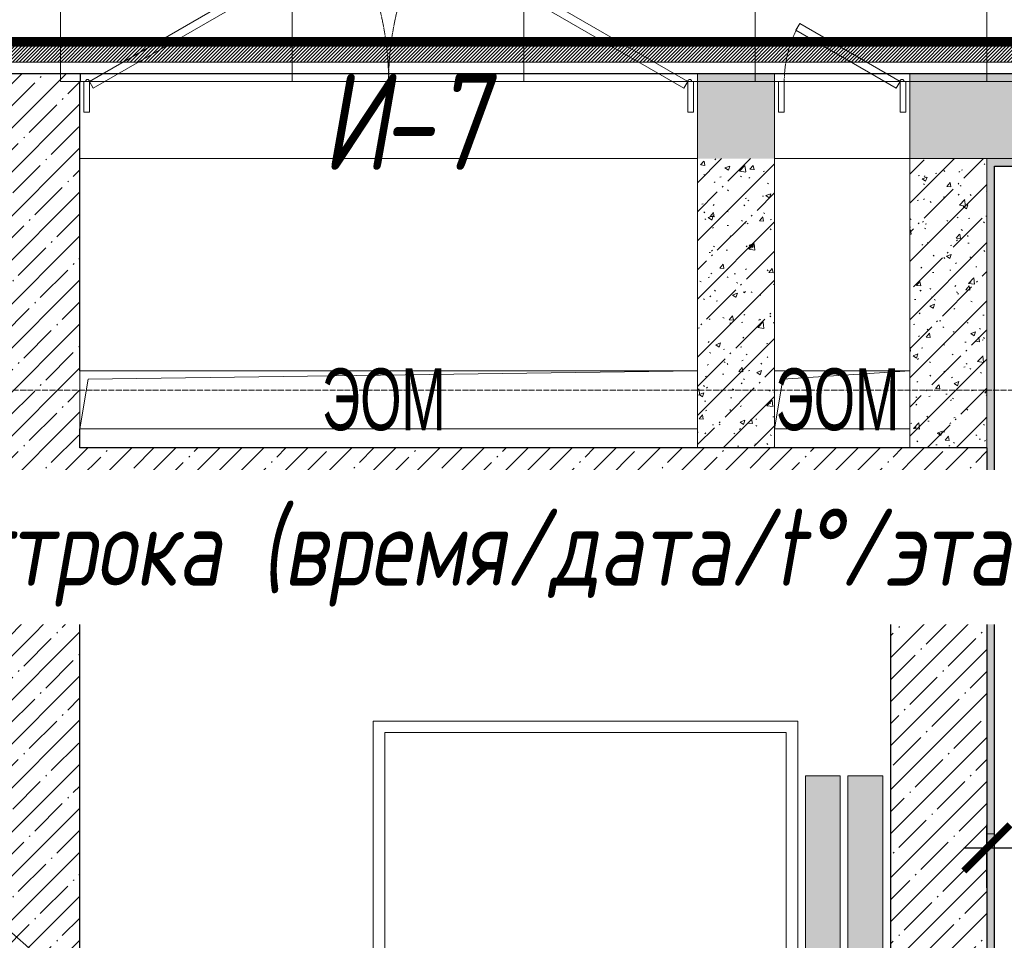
# Model space of a CAD drawing. Header units: millimetres. Extents: x -559767 to 178656, y -69521 to 138453.
# Tile 227 of 256: x -177309 to -174758, y 109145 to 111531. Entities that reach past the tile are written whole.
import ezdxf
from ezdxf import colors
from ezdxf.entities.mleader import LeaderData, LeaderLine
from ezdxf.math import Vec2, Vec3

# ---------------------------------------------------------------- set-up
doc = ezdxf.new("R2010")
doc.units = ezdxf.units.MM
for name, pattern in [('( Hidden )', [0.375, 0.25, -0.125]), ('-D1-02х01', [3, 2, -1]), ('-D1-03x03', [6, 3, -3]), ('-D1d1-15x02', [19, 15, -2, 0, -2]), ('DASHDOT', [25.4, 12.7, -6.35, 0, -6.35])]:
    doc.linetypes.add(name, pattern=pattern)
doc.layers.get('Defpoints').update_dxf_attribs({"color": 31})
for name, color, linetype, lineweight in [('_0', 7, 'Continuous', 13), ('A-DETL-GENF', 7, 'Continuous', 5), ('A-DOOR', 7, 'Continuous', 5), ('A-DOOR-IDEN', 7, 'Continuous', 9), ('A-GENM-HDLN', 7, '-D1-03x03', 5), ('A-WALL', 7, 'Continuous', 5), ('A-WALL-FNSH', 8, 'Continuous', 5), ('dim_light', 12, 'Continuous', 9), ('dim_razv', 93, 'DASHDOT', 9), ('I-WALL', 7, 'Continuous', 5), ('M-EQPM', 7, 'Continuous', 5), ('M-EQPM-IDEN', 7, 'Continuous', 5), ('pot', 183, 'Continuous', 15), ('pot sh', 183, 'Continuous', 15), ('S-GRID', 7, 'Continuous', 5), ('Обобщенные модели', 7, 'Continuous', 5)]:
    doc.layers.add(name, color=color, linetype=linetype, lineweight=lineweight)
doc.layers.add('pol', color=7, linetype='Continuous', lineweight=15, true_color=0x738991)
doc.styles.add('Arial Narrow_1', font='txt', dxfattribs={"width": 0.75, "height": 200})
doc.styles.add('fl_iso paper', font='isocpeur.ttf', dxfattribs={"width": 0.8, "oblique": 10})
doc.styles.add('In tre', font='isocpeur.ttf', dxfattribs={"width": 0.8, "oblique": 10})
doc.dimstyles.new('In tre 1_75', dxfattribs={"dimtxt": 220, "dimasz": 120, "dimexe": 60, "dimexo": 10, "dimgap": 50, "dimtad": 1, "dimdec": 0, "dimrnd": 5, "dimzin": 0, "dimdsep": 46, "dimtxsty": 'fl_iso paper', "dimblk": 'ARCHTICK', "dimcen": 0, "dimdle": 60, "dimadec": 0, "dimazin": 0, "dimtfac": 1, "dimtdec": 0, "dimtofl": 0, "dimtmove": 1, "dimatfit": 1, "dimfxl": 1, "dimtfill": 1, "dimtolj": 1, "dimtzin": 0, "dimarcsym": 1})
pattern_1 = [(45, (-192252.935, 92220.76), (-57.02463, 57.02463), []), (45, (-192195.91, 92220.76), (-57.02463, 57.02463), [100.806, -20.161, 3.353, -16.808])]
pattern_2 = [(45, (-192252.93, 92220.76), (-75.43415, 75.43415), [106.68, -17.78, 3.556, -17.78]), (45, (-192252.93, 92296.14), (-75.43415, 75.43415), []), (50, (-192252.93, 92220.76), (127.5292, -11.15758), [13.335, -146.685]), (355, (-192252.93, 92220.76), (-24.66966, 133.74), [10.668, -117.348]), (100.451, (-192242.31, 92219.83), (102.85973, 122.5818), [11.333, -124.663]), (46.184, (-192252.93, 92256.32), (189.7552, -29.4304), [20.002, -220.027]), (96.636, (-192237.12, 92253.86), (166.1822, 173.1996), [17, -186.995]), (351.184, (-192252.93, 92256.32), (166.184, 173.1976), [16.002, -176.022]), (21, (-192235.15, 92247.43), (106.13027, -71.58603), [13.335, -146.685]), (326, (-192235.15, 92247.43), (43.2619, 128.93175), [10.668, -117.348]), (71.451, (-192226.31, 92241.46), (149.392, 57.34505), [11.333, -124.663]), (37.5, (-192252.935, 92220.757), (2.16223, 59.18836), [3.353, -112.573, 3.353, -115.773, -117.792]), (37.5, (-192252.935, 92220.757), (2.16223, 59.18836), [-235.052, 3.353, -114.44]), (7.5, (-192252.935, 92220.757), (46.77386, 70.12615), [3.353, -64.567, 3.353, -109.906, -44.894]), (7.5, (-192252.935, 92220.757), (46.77386, 70.12615), [-181.178, 3.353, -41.542]), (327.5, (-192292.584, 92220.757), (94.91367, -4.01009), [3.353, -41.097, 3.353, -135.331, -184.023]), (327.5, (-192292.584, 92220.757), (94.91367, -4.01009), [-183.134, 3.353, -180.67]), (317.5, (-192310.36, 92220.76), (103.69057, 17.79882), [3.353, -54.432, 3.353, -88.748, -130.683]), (317.5, (-192310.36, 92220.76), (103.69057, 17.79882), [-149.885, 3.353, -127.33])]

# ---------------------------------------------------------------- blocks, each defined once
blk = doc.blocks.new('_ArchTick')
at = {"color": 0, "linetype": 'ByBlock', "lineweight": 9, "const_width": 0.15}
blk.add_lwpolyline([(-0.5, -0.5), (0.5, 0.5)], dxfattribs=at)
blk = doc.blocks.new('*D10335')
at = {"layer": 'Defpoints', "color": 0, "transparency": 16777216}
for p in [(-173602.9, 109384.3), (-174802.9, 109270.8), (-173602.9, 108895.7)]:
    blk.add_point(p, dxfattribs=at)
at = {"layer": 'dim_light', "color": 0, "lineweight": -2, "transparency": 16777216}
for p, q in [((-174802.9, 109280.8), (-174802.9, 109444.3)), ((-173602.9, 108905.7), (-173602.9, 109444.3)), ((-174862.9, 109384.3), (-173542.9, 109384.3))]:
    blk.add_line(p, q, dxfattribs=at)
at = {"layer": 'dim_light', "color": 0, "lineweight": -2, "transparency": 16777216, "xscale": 120, "yscale": 120, "zscale": 120, "rotation": 180}
blk.add_blockref('_ArchTick', (-174802.9, 109384.3), dxfattribs=at)
at = {"layer": 'dim_light', "color": 0, "lineweight": -2, "transparency": 16777216, "xscale": 120, "yscale": 120, "zscale": 120}
blk.add_blockref('_ArchTick', (-173602.9, 109384.3), dxfattribs=at)
at = {"layer": 'dim_light', "color": 0, "transparency": 16777216, "insert": (-174202.9, 109544.3), "char_height": 220, "attachment_point": 5, "style": 'fl_iso paper', "bg_fill": 3, "box_fill_scale": 1.1, "bg_fill_color": 256, "bg_fill_true_color": 13158600, "bg_fill_transparency": 0}
blk.add_mtext('\\A1;1200', dxfattribs=at)
blk = doc.blocks.new('A_MEQ_OpeningShaft-Rectangular - ЭОМ-4752826-50_AS_M_L13')
at = {"layer": 'A-DETL-GENF'}
for p, q in [((1600, 0), (21.4, -21.4)), ((1600, -150), (1600, 0)), ((1600, 0), (0, 0)), ((0, 0), (0, -150)), ((21.4, -21.4), (0, -150)), ((0, -150), (21.4, -21.4)), ((21.4, -21.4), (1600, 0)), ((1600, 0), (1600, -150)), ((0, -150), (1600, -150)), ((0, -150), (1600, -150))]:
    blk.add_line(p, q, dxfattribs=at)
at = {"layer": 'A-GENM-HDLN'}
for p, q in [((1600, 0), (0, 0)), ((0, 0), (0, -150)), ((1600, -150), (1600, 0)), ((0, -150), (1600, -150))]:
    blk.add_line(p, q, dxfattribs=at)
blk = doc.blocks.new('A_MEQ_OpeningShaft-Rectangular - ЭОМ-4752039-50_AS_M_L13')
at = {"layer": 'A-DETL-GENF'}
for p, q in [((350, 0), (21.4, -21.4)), ((350, -150), (350, 0)), ((350, 0), (0, 0)), ((0, 0), (0, -150)), ((21.4, -21.4), (0, -150)), ((0, -150), (21.4, -21.4)), ((21.4, -21.4), (350, 0)), ((350, 0), (350, -150)), ((0, -150), (350, -150)), ((0, -150), (350, -150))]:
    blk.add_line(p, q, dxfattribs=at)
at = {"layer": 'A-GENM-HDLN'}
for p, q in [((350, 0), (0, 0)), ((0, 0), (0, -150)), ((350, -150), (350, 0)), ((0, -150), (350, -150))]:
    blk.add_line(p, q, dxfattribs=at)
blk = doc.blocks.new('A_MEQ_DoorWall - ОВ-7415269-50_AS_M_L13')
at = {"layer": 'A-DOOR'}
for p, q in [((21.2, 487.5), (-650, 100)), ((31.2, 470.2), (21.2, 487.5)), ((218.8, 470.2), (228.8, 487.5)), ((228.8, 487.5), (900, 100)), ((-640, 82.7), (31.2, 470.2)), ((890, 82.7), (218.8, 470.2)), ((-675, 100), (-675, -100)), ((-650, 100), (-665, 100)), ((-665, 100), (-665, 20)), ((-650, 20), (-650, 100)), ((-650, 100), (-640, 82.7)), ((900, 100), (890, 82.7)), ((915, 100), (900, 100)), ((900, 100), (900, 20)), ((915, 20), (915, 100)), ((925, 100), (925, -100)), ((-665, 20), (-650, 20)), ((900, 20), (915, 20))]:
    blk.add_line(p, q, dxfattribs=at)
at = {"layer": 'A-DOOR', "linetype": '-D1-02х01'}
for centre, start, end in [((-650, 100), 360, 30), ((900, 100), 150, 180)]:
    blk.add_arc(centre, 775, start, end, dxfattribs=at)
at = {"layer": 'A-DOOR'}
for centre in [(-655, 100), (905, 100)]:
    blk.add_arc(centre, 5, 0, 180, dxfattribs=at)
blk = doc.blocks.new('A_MEQ_DoorWall - ОВ-7357865-50_AS_M_L13')
at = {"layer": 'A-DOOR'}
for p, q in [((-50, -100), (-50, 100)), ((300, -100), (300, 100)), ((-40, -20), (-25, -20)), ((-40, -100), (-40, -20)), ((-25, -20), (-25, -100)), ((275, -20), (290, -20)), ((275, -100), (275, -20)), ((290, -20), (290, -100)), ((-25, -100), (-40, -100)), ((-25, -100), (-15, -82.7)), ((234.8, -250), (-25, -100)), ((-15, -82.7), (244.8, -232.7)), ((290, -100), (275, -100)), ((244.8, -232.7), (234.8, -250))]:
    blk.add_line(p, q, dxfattribs=at)
blk.add_arc((-30, -100), 5, 180, 0, dxfattribs=at)
at = {"layer": 'A-DOOR', "linetype": '-D1-02х01'}
blk.add_arc((-25, -100), 300, 330, 0, dxfattribs=at)

msp = doc.modelspace()

# ---------------------------------------------------------------- hatches: boundary and pattern name
at = {"layer": '_0', "transparency": 33554534}
h = msp.add_hatch(color=252, dxfattribs=at)
h.dxf.hatch_style = 1
h.paths.add_polyline_path([(-186504.2, 98970.8), (-186502.9, 101270.8), (-186002.9, 101270.8), (-186002.9, 102220.8), (-183952.9, 102220.8), (-183952.9, 106270.8), (-179002.9, 106270.8), (-179002.9, 104770.8), (-177452.9, 104770.8), (-177452.9, 111170.8), (-185852.9, 111170.8), (-185852.9, 112970.8), (-186852.9, 112970.8), (-186852.9, 114970.8), (-184102.9, 114970.8), (-184102.9, 114270.8), (-183352.9, 114270.8), (-183352.9, 113220.8), (-163952.9, 113220.8), (-163952.9, 114970.8), (-160672.9, 114970.8), (-160672.9, 112970.8), (-161752.9, 112970.8), (-161752.9, 111170.8), (-169752.9, 111170.8), (-169752.9, 102220.8), (-161802.9, 102220.8), (-161802.9, 101820.8), (-161302.9, 101820.8), (-161302.9, 98970.8), (-163402.9, 98970.8), (-163402.9, 100170.8), (-183902.9, 100170.8), (-183902.9, 98970.8)], flags=16)
h.paths.add_polyline_path([(-192753.7, 121671.6), (-154802.1, 121671.6), (-154802.1, 91720), (-192753.7, 91720)])
at = {"layer": 'A-WALL'}
h = msp.add_hatch(dxfattribs=at)
h.set_pattern_fill('FP_1', color=256, style=0, pattern_type=2)
h.set_pattern_definition(pattern_1)
h.paths.add_polyline_path([(-177152.9, 104570.8), (-177152.9, 111370.8), (-177151.3, 111370.8), (-177151.3, 111390.8), (-177404.5, 111390.8), (-177404.5, 111370.8), (-177402.9, 111370.8), (-177402.9, 104570.8)])
h = msp.add_hatch(dxfattribs=at)
h.set_pattern_fill('FP_1', color=256, style=0, pattern_type=2)
h.set_pattern_definition(pattern_1)
h.paths.add_polyline_path([(-175052.9, 110170.8), (-175052.9, 110420.8), (-177152.9, 110420.8), (-177152.9, 110170.8), (-175243.3, 110170.8)])
h = msp.add_hatch(dxfattribs=at)
h.set_pattern_fill('FP_1', color=256, style=0, pattern_type=2)
h.set_pattern_definition(pattern_1)
h.paths.add_polyline_path([(-174802.9, 103120.8), (-174802.9, 104720.8), (-175052.9, 104720.8), (-175052.9, 103120.8)])
h.paths.add_polyline_path([(-174802.9, 106120.8), (-174802.9, 107620.8), (-175052.9, 107620.8), (-175052.9, 106120.8)])
h.paths.add_polyline_path([(-175052.9, 109020.8), (-174802.9, 109020.8), (-174802.9, 110420.8), (-175052.9, 110420.8), (-175052.9, 109656.2)])
at = {"layer": 'I-WALL', "true_color": 0xf5f3ef}
for points in [[(-175452.9, 111370.8), (-175452.9, 111390.8), (-175552.9, 111390.8), (-175552.9, 111370.8)], [(-174782.9, 110422.4), (-174782.9, 111150.8), (-174802.9, 111150.8), (-174802.9, 110422.4)], [(-174782.9, 110295.8), (-174782.9, 110422.4), (-174802.9, 110422.4), (-174802.9, 110295.8)]]:
    msp.add_hatch(color=7, dxfattribs=at).paths.add_polyline_path(points)
at = {"layer": 'I-WALL'}
h = msp.add_hatch(dxfattribs=at)
h.set_pattern_fill('FP_43', color=256, style=0, pattern_type=2)
h.set_pattern_definition(pattern_2)
h.paths.add_polyline_path([(-172422.9, 111170.8), (-172402.9, 111170.8), (-172402.9, 111370.8), (-172602.9, 111370.8), (-172602.9, 111170.8), (-172483.2, 111170.8)])
h.paths.add_polyline_path([(-174602.9, 111170.8), (-174602.9, 111370.8), (-175002.9, 111370.8), (-175002.9, 111170.8), (-174802.9, 111170.8)])
h.paths.add_polyline_path([(-175352.9, 111170.8), (-175352.9, 111370.8), (-175552.9, 111370.8), (-175552.9, 111170.8)])
at = {"layer": 'I-WALL', "true_color": 0xf5f3ef}
h = msp.add_hatch(color=7, dxfattribs=at)
h.paths.add_polyline_path([(-174902.9, 111370.8), (-174902.9, 111390.8), (-175002.9, 111390.8), (-175002.9, 111370.8)])
h.paths.add_polyline_path([(-175452.9, 111370.8), (-175352.9, 111370.8), (-175352.9, 111390.8), (-175452.9, 111390.8)])
h = msp.add_hatch(color=7, dxfattribs=at)
h.paths.add_polyline_path([(-172602.9, 111370.8), (-172302.9, 111370.8), (-172302.9, 111390.8), (-172622.9, 111390.8), (-172622.9, 111370.8)])
h.paths.add_polyline_path([(-174602.9, 111370.8), (-174582.9, 111370.8), (-174582.9, 111390.8), (-174902.9, 111390.8), (-174902.9, 111370.8)])
at = {"layer": 'I-WALL'}
h = msp.add_hatch(dxfattribs=at)
h.set_pattern_fill('FP_43', color=256, style=0, pattern_type=2)
h.set_pattern_definition(pattern_2)
h.paths.add_polyline_path([(-175352.9, 110420.8), (-175352.9, 111170.8), (-175552.9, 111170.8), (-175552.9, 110420.8)])
h = msp.add_hatch(dxfattribs=at)
h.set_pattern_fill('FP_43', color=256, style=0, pattern_type=2)
h.set_pattern_definition(pattern_2)
h.paths.add_polyline_path([(-175002.9, 110420.8), (-174802.9, 110420.8), (-174802.9, 111170.8), (-175002.9, 111170.8), (-175002.9, 110952.9)])
at = {"layer": 'I-WALL', "true_color": 0xf5f3ef}
h = msp.add_hatch(color=7, dxfattribs=at)
h.paths.add_polyline_path([(-172422.9, 111150.8), (-172422.9, 111170.8), (-172622.9, 111170.8), (-172622.9, 111150.8), (-172483.2, 111150.8)])
h.paths.add_polyline_path([(-174582.9, 111150.8), (-174582.9, 111170.8), (-174802.9, 111170.8), (-174802.9, 111150.8), (-174782.9, 111150.8)])
h = msp.add_hatch(color=7, dxfattribs=at)
h.paths.add_polyline_path([(-174802.9, 107370.8), (-174782.9, 107370.8), (-174782.9, 107620.8), (-174802.9, 107620.8)])
h.paths.add_polyline_path([(-174782.9, 109020.8), (-174782.9, 110295.8), (-174802.9, 110295.8), (-174802.9, 109020.8)])
at = {"layer": 'pot sh', "linetype": 'ByBlock', "lineweight": 0, "true_color": 0x91caaf}
h = msp.add_hatch(dxfattribs=at)
h.set_pattern_fill('ANSI31', color=253, scale=2, angle=180)
h.set_pattern_definition([(225, (-233499.5126, 92831.368), (4.49012806, -4.49012806), [])])
h.paths.add_polyline_path([(-185632.9, 111420.8), (-161972.9, 111420.8), (-161972.9, 111470.8), (-185632.9, 111470.8)])
at = {"layer": 'Обобщенные модели', "true_color": 0x787878}
for points in [[(-175272.9, 107720.8), (-175222.9, 107720.8), (-175222.9, 108370.8), (-175182.9, 108370.8), (-175182.9, 109570.8), (-175272.9, 109570.8), (-175272.9, 108870.8), (-175232.9, 108870.8), (-175232.9, 108320.8), (-175272.9, 108320.8)], [(-175122.9, 107720.8), (-175072.9, 107720.8), (-175072.9, 108320.8), (-175112.9, 108320.8), (-175112.9, 108870.8), (-175072.9, 108870.8), (-175072.9, 109570.8), (-175162.9, 109570.8), (-175162.9, 108370.8), (-175122.9, 108370.8)]]:
    msp.add_hatch(color=8, dxfattribs=at).paths.add_polyline_path(points)

# ---------------------------------------------------------------- linework, layer by layer
at = {"layer": 'A-WALL', "lineweight": 25}
for p, q in [((-177151.3, 111390.8), (-177404.5, 111390.8)), ((-177152.9, 110620.8), (-177152.9, 111370.8)), ((-177152.9, 111370.8), (-177151.3, 111370.8)), ((-177151.3, 111370.8), (-177151.3, 111390.8)), ((-177152.9, 110420.8), (-177152.9, 110470.8)), ((-174802.9, 110420.8), (-177152.9, 110420.8)), ((-174802.9, 110420.8), (-174802.9, 109020.8)), ((-177152.9, 110170.8), (-175052.9, 110170.8)), ((-177152.9, 107470.8), (-177152.9, 110170.8)), ((-175052.9, 110170.8), (-175052.9, 109020.8))]:
    msp.add_line(p, q, dxfattribs=at)
at = {"layer": 'A-WALL', "lineweight": 9}
for p, q in [((-175552.9, 111370.8), (-175552.9, 111170.8)), ((-175352.9, 111370.8), (-175552.9, 111370.8)), ((-175352.9, 111170.8), (-175352.9, 111370.8)), ((-174602.9, 111370.8), (-175002.9, 111370.8)), ((-175002.9, 111370.8), (-175002.9, 110420.8)), ((-175552.9, 111170.8), (-175552.9, 110620.8)), ((-175352.9, 110420.8), (-175352.9, 111170.8)), ((-175002.9, 111170.8), (-174602.9, 111170.8)), ((-174802.9, 111170.8), (-174802.9, 110420.8)), ((-175552.9, 110470.8), (-175552.9, 110420.8))]:
    msp.add_line(p, q, dxfattribs=at)
at = {"layer": 'A-WALL-FNSH'}
for p, q in [((-175352.9, 111390.8), (-175552.9, 111390.8)), ((-175552.9, 111390.8), (-175552.9, 111370.8)), ((-175352.9, 111370.8), (-175352.9, 111390.8)), ((-175002.9, 111390.8), (-175002.9, 111370.8)), ((-174582.9, 111390.8), (-175002.9, 111390.8)), ((-174782.9, 111150.8), (-174582.9, 111150.8)), ((-174782.9, 109020.8), (-174782.9, 111150.8)), ((-174802.9, 109420.8), (-174782.9, 109420.8))]:
    msp.add_line(p, q, dxfattribs=at)
at = {"layer": 'Defpoints'}
msp.add_lwpolyline([(-163902.9, 111220.8), (-165352.9, 111220.8), (-165352.9, 111390.8), (-172622.9, 111390.8), (-172622.9, 111220.7), (-174582.9, 111220.7), (-174582.9, 111390.8), (-177454.5, 111390.8)], dxfattribs=at)
at = {"layer": 'dim_razv', "color": 1, "linetype": '( Hidden )', "ltscale": 10, "true_color": 0xff0a0a, "const_width": 25}
msp.add_lwpolyline([(-174532.9, 111473), (-177534, 111473)], dxfattribs=at)
at = {"layer": 'I-WALL'}
for p, q in [((-177151.3, 111390.8), (-175552.9, 111390.8)), ((-175352.9, 111390.8), (-175002.9, 111390.8)), ((-175552.9, 111170.8), (-177152.9, 111170.8)), ((-175002.9, 111170.8), (-175352.9, 111170.8))]:
    msp.add_line(p, q, dxfattribs=at)
at = {"layer": 'pot'}
msp.add_lwpolyline([(-185632.9, 111390.8), (-185632.9, 113190.8), (-186632.9, 113190.8), (-186632.9, 114750.8), (-184322.9, 114750.8), (-184322.9, 114050.8), (-183572.9, 114050.8), (-183572.9, 113290.8), (-183972.9, 113290.8), (-183972.9, 112950.8), (-163632.9, 112950.8), (-163632.9, 114750.8), (-160892.9, 114750.6), (-160892.9, 113190.7), (-161972.9, 113190.8), (-161972.9, 111390.8)], close=True, dxfattribs=at)
at = {"layer": 'pot sh'}
msp.add_lwpolyline([(-185632.9, 111420.8), (-161972.9, 111420.8), (-161972.9, 111470.8), (-185632.9, 111470.8)], close=True, dxfattribs=at)
at = {"layer": 'S-GRID', "linetype": '-D1d1-15x02'}
msp.add_line((-195147.1, 110570.8), (-153603.6, 110570.8), dxfattribs=at)
at = {"layer": 'Обобщенные модели'}
for p, q in [((-176392.9, 109713.2), (-175292.9, 109713.2)), ((-176392.9, 107613.2), (-176392.9, 109713.2)), ((-175292.9, 109713.2), (-175292.9, 108970.8)), ((-176362.9, 109683.2), (-176362.9, 107643.2)), ((-175322.9, 109683.2), (-176362.9, 109683.2)), ((-175322.9, 108870.8), (-175322.9, 109683.2)), ((-175182.9, 109570.8), (-175272.9, 109570.8)), ((-175272.9, 109570.8), (-175272.9, 108970.8)), ((-175182.9, 108370.8), (-175182.9, 109570.8)), ((-175072.9, 109570.8), (-175162.9, 109570.8)), ((-175162.9, 109570.8), (-175162.9, 108370.8)), ((-175072.9, 108970.8), (-175072.9, 109570.8))]:
    msp.add_line(p, q, dxfattribs=at)

# ---------------------------------------------------------------- block references
at = {"layer": 'A-DOOR', "color": 8, "true_color": 0x7f7f7f}
msp.add_blockref('A_MEQ_DoorWall - ОВ-7415269-50_AS_M_L13', (-176477.9, 111270.8), dxfattribs=at)
at = {"layer": 'A-DOOR', "color": 8, "true_color": 0x7f7f7f, "rotation": 180}
msp.add_blockref('A_MEQ_DoorWall - ОВ-7357865-50_AS_M_L13', (-175052.9, 111270.8), dxfattribs=at)
at = {"layer": 'M-EQPM'}
for name, p in [('A_MEQ_OpeningShaft-Rectangular - ЭОМ-4752826-50_AS_M_L13', (-177152.9, 110620.8)), ('A_MEQ_OpeningShaft-Rectangular - ЭОМ-4752039-50_AS_M_L13', (-175352.9, 110620.8))]:
    msp.add_blockref(name, p, dxfattribs=at)

# ---------------------------------------------------------------- texts
at = {"layer": 'A-DOOR-IDEN', "lineweight": 5, "char_height": 250, "attachment_point": 1, "style": 'fl_iso paper'}
for s, insert, width in [('И', (-176526.3, 111391.8), 186.392), ('-7', (-176372.5, 111391.8), 228.481)]:
    msp.add_mtext(s, dxfattribs=dict(at, insert=insert, width=width))
at = {"layer": 'M-EQPM-IDEN', "char_height": 160, "width": 402.848, "attachment_point": 1, "style": 'Arial Narrow_1'}
for insert in [(-176525.4, 110626.9), (-175350.4, 110626.9)]:
    msp.add_mtext('ЭОМ', dxfattribs=dict(at, insert=insert))

# ---------------------------------------------------------------- next in the draw order: dimensions: what is measured, and where the dimension line sits
at = {"layer": 'dim_light'}
dim = msp.add_linear_dim(base=(-173602.9, 109384.3), p1=(-174802.9, 109270.8), p2=(-173602.9, 108895.7), dimstyle='In tre 1_75', dxfattribs=at)
dim.commit()
dim.dimension.update_dxf_attribs({"geometry": '*D10335', "text_midpoint": (-174202.9, 109544.3)})

# ---------------------------------------------------------------- next in the draw order: leaders
at = {"layer": 'dim_razv', "color": 0, "linetype": 'ByBlock'}
ml = msp.add_multileader_mtext('Standard', dxfattribs=at)
ml.set_content('Зеркало на стене, выполнить в один уровень с отделкой стен', style='In tre')
ml.set_leader_properties()
ml.build(insert=Vec2(0, 0))
ml.multileader.update_dxf_attribs({"text_left_attachment_type": 6, "text_right_attachment_type": 6, "dogleg_length": 1, "arrow_head_size": 0, "scale": 50})
ctx = ml.context
ctx.base_point, ctx.scale, ctx.char_height, ctx.arrow_head_size, ctx.landing_gap_size, ctx.plane_origin = Vec3(-175055.1, 114516.2), 50, 200, 0, 4.5, Vec3(-168243.2, 119356.1)
ctx.left_attachment, ctx.right_attachment = 6, 6
notes = []
notes.append((ctx, [(0, (1, 1, 0), (-172112.8, 114516.2), (-1, 0), 50, [(1, [(-170663.5, 111473)], 0, [])])]))
ctx.mtext.insert, ctx.mtext.width, ctx.mtext.defined_height, ctx.mtext.flow_direction = Vec3(-175050.6, 114756.2), 3092.716, 696.6, 5
ctx.mtext.has_bg_fill, ctx.mtext.bg_color, ctx.mtext.bg_scale_factor, ctx.mtext.bg_transparency, ctx.mtext.use_window_bg_color = 1, -1027028792, 1.5, 0, 1
for ctx, leaders in notes:
    for number, flags, end, landing, length, lines in leaders:
        leader = LeaderData()
        leader.index, (leader.has_last_leader_line, leader.has_dogleg_vector, leader.attachment_direction) = number, flags
        leader.last_leader_point, leader.dogleg_vector, leader.dogleg_length = Vec3(end), Vec3(landing), length
        for number, points, colour, breaks in lines:
            line = LeaderLine()
            line.index, line.vertices, line.color, line.breaks = number, Vec3.list(points), colors.encode_raw_color(colour), breaks
            leader.lines.append(line)
        ctx.leaders.append(leader)

# ---------------------------------------------------------------- next in the draw order: linework, layer by layer
at = {"layer": 'Defpoints'}
msp.add_lwpolyline([(-174782.9, 111150.8), (-172422.9, 111150.8), (-172422.9, 108680.8), (-172152.9, 108680.8), (-172152.9, 107830.8), (-172422.9, 107818.3), (-172422.9, 106598.3), (-172152.9, 106610.8), (-172152.9, 105760.8), (-172422.9, 105760.8), (-172422.9, 104540.8), (-172172.9, 104540.8), (-172172.9, 103690.8), (-172422.9, 103690.8), (-172422.9, 102240.8), (-174782.9, 102240.8), (-174782.9, 104820.8), (-175052.9, 104820.8), (-175052.9, 106020.8), (-174782.9, 106020.8), (-174782.9, 107720.8), (-175052.9, 107720.8), (-175052.9, 108920.8), (-174782.9, 108920.8)], close=True, dxfattribs=at)
at = {"layer": 'pol'}
for points in [[(-177802.9, 111220.8), (-177802.9, 112170.2), (-177202.9, 112170.2), (-177202.9, 111370.8)], [(-174802.9, 111370.8), (-174802.9, 112170.2), (-174202.9, 112170.2), (-174202.9, 111220.7)]]:
    msp.add_lwpolyline(points, dxfattribs=at)
for points in [[(-176602.9, 112170.2), (-176602.9, 111370.8), (-177202.9, 111370.8), (-177202.9, 112170.2)], [(-176002.9, 112170.2), (-176002.9, 111370.8), (-176602.9, 111370.8), (-176602.9, 112170.2)], [(-175402.9, 112170.2), (-175402.9, 111370.8), (-176002.9, 111370.8), (-176002.9, 112170.2)], [(-174802.9, 112170.2), (-174802.9, 111370.8), (-175402.9, 111370.8), (-175402.9, 112170.2)]]:
    msp.add_lwpolyline(points, close=True, dxfattribs=at)
at = {"layer": 'pot'}
msp.add_lwpolyline([(-174782.9, 111150.8), (-172422.9, 111150.8), (-172422.9, 102240.8), (-174782.9, 102240.8)], close=True, dxfattribs=at)

# ---------------------------------------------------------------- next in the draw order: leaders
at = {"layer": 'dim_razv', "color": 0, "linetype": 'ByBlock'}
ml = msp.add_multileader_mtext('Standard', dxfattribs=at)
ml.set_content('Вертикально расположенная бегущая строка (время/дата/t%%D/этаж)', style='In tre')
ml.set_leader_properties()
ml.build(insert=Vec2(0, 0))
ml.multileader.update_dxf_attribs({"text_left_attachment_type": 6, "text_right_attachment_type": 6, "dogleg_length": 1, "arrow_head_size": 0, "scale": 50})
ctx = ml.context
ctx.base_point, ctx.scale, ctx.char_height, ctx.arrow_head_size, ctx.landing_gap_size, ctx.plane_origin = Vec3(-181244, 110003.9), 50, 200, 0, 4.5, Vec3(-161981, 108968.7)
ctx.left_attachment, ctx.right_attachment = 6, 6
notes = []
notes.append((ctx, [(0, (1, 1, 0), (-178285.7, 110003.9), (-1, 0), 50, [(1, [(-174686.9, 106846)], 0, [])])]))
ctx.mtext.insert, ctx.mtext.width, ctx.mtext.defined_height, ctx.mtext.flow_direction = Vec3(-181239.5, 110263.9), 3092.716, 696.6, 5
ctx.mtext.has_bg_fill, ctx.mtext.bg_color, ctx.mtext.bg_scale_factor, ctx.mtext.bg_transparency, ctx.mtext.use_window_bg_color = 1, -1027028792, 1.5, 0, 1
for ctx, leaders in notes:
    for number, flags, end, landing, length, lines in leaders:
        leader = LeaderData()
        leader.index, (leader.has_last_leader_line, leader.has_dogleg_vector, leader.attachment_direction) = number, flags
        leader.last_leader_point, leader.dogleg_vector, leader.dogleg_length = Vec3(end), Vec3(landing), length
        for number, points, colour, breaks in lines:
            line = LeaderLine()
            line.index, line.vertices, line.color, line.breaks = number, Vec3.list(points), colors.encode_raw_color(colour), breaks
            leader.lines.append(line)
        ctx.leaders.append(leader)

doc.saveas('drawing.dxf')
